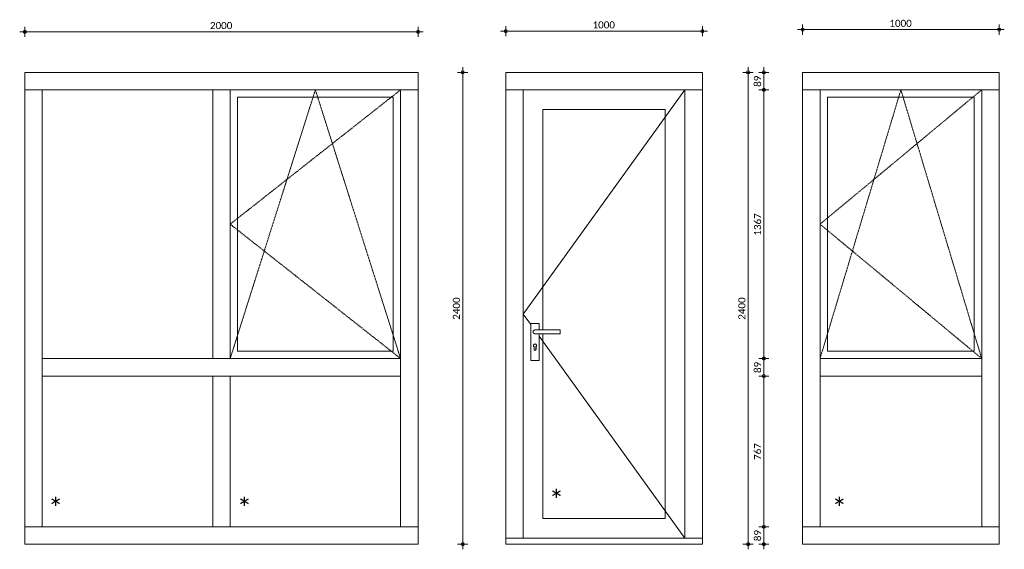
# Model space of a CAD drawing. Header units: millimetres. Extents: x 6240 to 40081, y -26 to 6183.
# Tile 5 of 5: x 35073 to 40081, y 3474 to 6168. Entities that reach past the tile are written whole.
import ezdxf

# ---------------------------------------------------------------- set-up
doc = ezdxf.new("R2010")
doc.units = ezdxf.units.MM
doc.linetypes.add('Hidden', pattern=[4, 2, -2])
for name, color, linetype, lineweight in [('A-ANNO-DIMS', 211, 'Continuous', 9), ('A-ANNO-DIMS-20', 211, 'Continuous', 9), ('A-DOOR', 31, 'Continuous', 18), ('A-DOOR-FRAM', 31, 'Continuous', 18), ('A-GLAZ', 151, 'Continuous', 18), ('A-GLAZ-CWMG', 51, 'Continuous', 18), ('G-ANNO-TEXT', 231, 'Continuous', 9)]:
    doc.layers.add(name, color=color, linetype=linetype, lineweight=lineweight)
doc.styles.add('Calibri', font='calibri.ttf', dxfattribs={"height": 36})
doc.styles.add('Calibri_1', font='calibri.ttf', dxfattribs={"height": 100})
doc.dimstyles.new('1_8', dxfattribs={"dimscale": 304.8, "dimtxt": 42.384543, "dimasz": 0.052493, "dimexe": 0.085302, "dimexo": 0.0625, "dimgap": 0, "dimtad": 1, "dimdec": 0, "dimdsep": 46, "dimtxsty": 'Calibri', "dimblk1": 'DOTBLANK', "dimblk2": 'DOTBLANK', "dimsah": 1, "dimcen": 0.09, "dimdle": 0.085302, "dimazin": 0, "dimtfac": 1, "dimtdec": 4, "dimtix": 1, "dimtmove": 0, "dimatfit": 3, "dimfxl": 0.085302, "dimfxlon": 1, "dimtvp": 1, "dimtolj": 1, "dimtzin": 0, "dimarcsym": 2})

# ---------------------------------------------------------------- blocks, each defined once
blk = doc.blocks.new('Rectangular Mullion - CWM_89x68 donker-1347837-Elevation Back')
at = {"layer": 'A-GLAZ-CWMG'}
for p, q in [((-8500, 5811), (-8500, 5900)), ((-7500, 5900), (-8500, 5900)), ((-7500, 5811), (-8500, 5811))]:
    blk.add_line(p, q, dxfattribs=at)
blk = doc.blocks.new('Rectangular Mullion - CWM_89x68 donker-1347838-Elevation Back')
at = {"layer": 'A-GLAZ-CWMG'}
for p, q in [((-7500, 3589), (-6500, 3589)), ((-6500, 3589), (-6500, 3500)), ((-7500, 3500), (-6500, 3500))]:
    blk.add_line(p, q, dxfattribs=at)
blk = doc.blocks.new('Rectangular Mullion - CWM_89x68 donker-1347852-Elevation Back')
at = {"layer": 'A-GLAZ-CWMG'}
for p, q in [((-8500, 4400), (-8500, 3589)), ((-8411, 4400), (-8411, 3589)), ((-8411, 3589), (-8500, 3589))]:
    blk.add_line(p, q, dxfattribs=at)
blk = doc.blocks.new('Rectangular Mullion - CWM_89x68 donker-1347853-Elevation Back')
at = {"layer": 'A-GLAZ-CWMG'}
for p, q in [((-6589, 5811), (-6500, 5811)), ((-6589, 4400), (-6589, 5811)), ((-6500, 4400), (-6500, 5811))]:
    blk.add_line(p, q, dxfattribs=at)
blk = doc.blocks.new('Rectangular Mullion - CWM_89x68 donker-1347839-Elevation Back')
at = {"layer": 'A-GLAZ-CWMG'}
for p, q in [((-6500, 5900), (-7500, 5900)), ((-6500, 5900), (-6500, 5811)), ((-6500, 5811), (-7500, 5811))]:
    blk.add_line(p, q, dxfattribs=at)
blk = doc.blocks.new('Rectangular Mullion - CWM_89x68 donker-1347840-Elevation Back')
at = {"layer": 'A-GLAZ-CWMG'}
for p, q in [((-8500, 3500), (-8500, 3589)), ((-8500, 3589), (-7500, 3589)), ((-8500, 3500), (-7500, 3500))]:
    blk.add_line(p, q, dxfattribs=at)
blk = doc.blocks.new('Rectangular Mullion - CWM_89x68 donker-1347847-Elevation Back')
at = {"layer": 'A-GLAZ-CWMG'}
for p, q in [((-7544.5, 4355.5), (-7455.5, 4355.5)), ((-7544.5, 4355.5), (-7544.5, 3589)), ((-7455.5, 4355.5), (-7455.5, 3589)), ((-7455.5, 3589), (-7544.5, 3589))]:
    blk.add_line(p, q, dxfattribs=at)
blk = doc.blocks.new('31_WI_raam_2 - raam aluminium-1353620-Elevation Back')
at = {"layer": 'A-DOOR'}
for p, q in [((-6627, 4482.5), (-7417.5, 4482.5)), ((-6627, 4444.5), (-7417.5, 4444.5))]:
    blk.add_line(p, q, dxfattribs=at)
at = {"layer": 'A-GLAZ'}
for p, q in [((-6589, 5811), (-7455.5, 5811)), ((-7455.5, 5811), (-7455.5, 4444.5)), ((-6589, 4444.5), (-6589, 5811)), ((-7417.5, 4482.5), (-7417.5, 5773)), ((-7417.5, 5773), (-6627, 5773)), ((-6627, 5773), (-6627, 4482.5)), ((-6627, 4482.5), (-7417.5, 4482.5)), ((-7455.5, 4444.5), (-6589, 4444.5))]:
    blk.add_line(p, q, dxfattribs=at)
blk = doc.blocks.new('Rectangular Mullion - CWM_89x68 donker-1348528-Elevation Back')
at = {"layer": 'A-GLAZ-CWMG'}
for p, q in [((-8500, 5811), (-8411, 5811)), ((-8500, 5811), (-8500, 4400)), ((-8411, 5811), (-8411, 4400))]:
    blk.add_line(p, q, dxfattribs=at)
blk = doc.blocks.new('Rectangular Mullion - CWM_89x68 donker-1348529-Elevation Back')
at = {"layer": 'A-GLAZ-CWMG'}
for p, q in [((-6589, 3589), (-6589, 4400)), ((-6500, 3589), (-6500, 4400)), ((-6500, 3589), (-6589, 3589))]:
    blk.add_line(p, q, dxfattribs=at)
blk = doc.blocks.new('Rectangular Mullion - CWM_89x68 donker-1347848-Elevation Back')
at = {"layer": 'A-GLAZ-CWMG'}
for p, q in [((-6589, 4444.5), (-7500, 4444.5)), ((-6589, 4444.5), (-6589, 4355.5)), ((-6589, 4355.5), (-7500, 4355.5))]:
    blk.add_line(p, q, dxfattribs=at)
blk = doc.blocks.new('Rectangular Mullion - CWM_89x68 donker-1347849-Elevation Back')
at = {"layer": 'A-GLAZ-CWMG'}
for p, q in [((-8411, 4355.5), (-8411, 4444.5)), ((-7500, 4444.5), (-8411, 4444.5)), ((-7500, 4355.5), (-8411, 4355.5))]:
    blk.add_line(p, q, dxfattribs=at)
blk = doc.blocks.new('Rectangular Mullion - CWM_89x68 donker-1347850-Elevation Back')
at = {"layer": 'A-GLAZ-CWMG'}
for p, q in [((-7544.5, 5811), (-7455.5, 5811)), ((-7544.5, 5811), (-7544.5, 4444.5)), ((-7455.5, 5811), (-7455.5, 4444.5)), ((-7455.5, 4444.5), (-7544.5, 4444.5))]:
    blk.add_line(p, q, dxfattribs=at)
blk = doc.blocks.new('BI draai-val links - BI draai-val links-1353048-Elevation Back')
at = {"layer": 'A-GLAZ', "linetype": 'Hidden'}
for p, q in [((-6589, 5811), (-7455.5, 5127.75)), ((-7455.5, 4444.5), (-7022.25, 5811)), ((-7022.25, 5811), (-6589, 4444.5)), ((-7455.5, 5127.75), (-6589, 4444.5))]:
    blk.add_line(p, q, dxfattribs=at)
blk = doc.blocks.new('31_DO_deur_met glas - aluminium deur-1652149-Elevation Back')
at = {"layer": 'A-DOOR'}
for p, q in [((-11389.3, 4622.9), (-11389.3, 4433.9)), ((-11346.3, 4622.9), (-11389.3, 4622.9)), ((-11388.3, 4621.9), (-11388.3, 4434.9)), ((-11347.3, 4621.9), (-11388.3, 4621.9)), ((-11388.3, 4621.9), (-11388.3, 4434.9)), ((-11388.3, 4621.9), (-11347.3, 4621.9)), ((-11347.3, 4589.5), (-11347.3, 4621.9)), ((-11347.3, 4589.5), (-11347.3, 4621.9)), ((-11346.3, 4589.5), (-11346.3, 4622.9)), ((-11240.6, 4589.5), (-11368, 4589.5)), ((-11368, 4570.5), (-11240.6, 4570.5)), ((-11347.3, 4434.9), (-11347.3, 4570.5)), ((-11347.3, 4434.9), (-11347.3, 4570.5)), ((-11346.3, 4433.9), (-11346.3, 4570.5)), ((-11240.6, 4580), (-11240.6, 4589.5)), ((-11240.6, 4570.5), (-11240.6, 4580)), ((-11372.9, 4490.6), (-11372.9, 4503.3)), ((-11372.2, 4503.6), (-11372.2, 4490.6)), ((-11363.2, 4490.6), (-11363.2, 4503.6)), ((-11362.6, 4503.3), (-11362.6, 4490.6)), ((-11389.3, 4433.9), (-11346.3, 4433.9)), ((-11388.3, 4434.9), (-11347.3, 4434.9)), ((-11347.3, 4434.9), (-11388.3, 4434.9)), ((-10705.7, 3630), (-11327.7, 3630)), ((-10705.7, 3530), (-11327.7, 3530))]:
    blk.add_line(p, q, dxfattribs=at)
for centre, radius, start, end in [((-11367.7, 4510.2), 8.62, 306.6741, 233.3259), ((-11367.7, 4510.2), 8, 304.2289, 235.7711), ((-11367.7, 4490.6), 5.15, 180, 0), ((-11367.7, 4490.6), 4.5, 180, 0)]:
    blk.add_arc(centre, radius, start, end, dxfattribs=at)
for points, knots in [([(-11388.3, 4621.9), (-11388.4, 4622), (-11388.5, 4622.1), (-11388.6, 4622.3), (-11388.8, 4622.4), (-11388.9, 4622.5), (-11389, 4622.7), (-11389.1, 4622.8), (-11389.2, 4622.9), (-11389.3, 4622.9), (-11389.3, 4622.9)], [-1, -1, -1, -1, -0.833333, -0.75, -0.666667, -0.583333, -0.458333, -0.333333, -0.166667, 0, 0, 0, 0]), ([(-11346.3, 4622.9), (-11346.3, 4622.9), (-11346.3, 4622.9), (-11346.4, 4622.8), (-11346.5, 4622.7), (-11346.6, 4622.5), (-11346.8, 4622.4), (-11346.9, 4622.3), (-11347, 4622.1), (-11347.2, 4622), (-11347.3, 4621.9)], [0, 0, 0, 0, 0.166667, 0.333333, 0.458333, 0.583333, 0.666667, 0.75, 0.833333, 1, 1, 1, 1]), ([(-11368, 4589.5), (-11368.2, 4589.5), (-11368.6, 4589.5), (-11369.3, 4589.4), (-11369.9, 4589.3), (-11370.5, 4589.2), (-11371.1, 4589), (-11371.7, 4588.8), (-11372.2, 4588.5), (-11372.8, 4588.2), (-11373.3, 4587.9), (-11374, 4587.4), (-11374.6, 4586.9), (-11375.2, 4586.3), (-11375.7, 4585.6), (-11376.3, 4584.8), (-11376.8, 4583.6), (-11377.4, 4582.1), (-11377.5, 4580.8), (-11377.5, 4580)], [0.5, 0.5, 0.5, 0.5, 0.5208333, 0.5416667, 0.5625, 0.5833333, 0.6041667, 0.625, 0.6458333, 0.6666667, 0.6875, 0.7083333, 0.75, 0.7708333, 0.7916667, 0.8333333, 0.875, 0.9166667, 1, 1, 1, 1]), ([(-11377.5, 4580), (-11377.5, 4579.2), (-11377.4, 4577.9), (-11376.8, 4576.4), (-11376.3, 4575.2), (-11375.7, 4574.4), (-11375.2, 4573.7), (-11374.6, 4573.1), (-11373.8, 4572.4), (-11373, 4571.9), (-11372.2, 4571.5), (-11371.7, 4571.2), (-11371.1, 4571), (-11370.5, 4570.8), (-11369.9, 4570.7), (-11369.3, 4570.6), (-11368.6, 4570.5), (-11368.2, 4570.5), (-11368, 4570.5)], [0, 0, 0, 0, 0.0833333, 0.125, 0.1666667, 0.2083333, 0.2291667, 0.25, 0.2916667, 0.3333333, 0.3541667, 0.375, 0.3958333, 0.4166667, 0.4375, 0.4583333, 0.4791667, 0.5, 0.5, 0.5, 0.5]), ([(-11389.3, 4433.9), (-11389.3, 4433.9), (-11389.2, 4433.9), (-11389.1, 4434), (-11389, 4434.1), (-11388.9, 4434.3), (-11388.8, 4434.4), (-11388.6, 4434.5), (-11388.5, 4434.7), (-11388.3, 4434.8), (-11388.3, 4434.9)], [0, 0, 0, 0, 0.166667, 0.333333, 0.458333, 0.583333, 0.666667, 0.75, 0.833333, 1, 1, 1, 1]), ([(-11347.3, 4434.9), (-11347.2, 4434.8), (-11347, 4434.7), (-11346.9, 4434.5), (-11346.8, 4434.4), (-11346.6, 4434.3), (-11346.5, 4434.1), (-11346.4, 4434), (-11346.3, 4433.9), (-11346.3, 4433.9), (-11346.3, 4433.9)], [-1, -1, -1, -1, -0.833333, -0.75, -0.666667, -0.583333, -0.458333, -0.333333, -0.166667, 0, 0, 0, 0])]:
    blk.add_open_spline(points, degree=3, knots=knots, dxfattribs=at)
at = {"layer": 'A-DOOR-FRAM'}
for p, q in [((-10605.7, 5811), (-11427.7, 5811)), ((-11427.7, 3530), (-11427.7, 5811)), ((-10605.7, 5811), (-10605.7, 3530)), ((-11327.7, 5711), (-11327.7, 4589.5)), ((-11327.7, 5711), (-10705.7, 5711)), ((-10705.7, 3630), (-10705.7, 5711)), ((-11327.7, 4570.5), (-11327.7, 3630)), ((-11327.7, 3630), (-10705.7, 3630)), ((-10605.7, 3530), (-11427.7, 3530))]:
    blk.add_line(p, q, dxfattribs=at)
blk = doc.blocks.new('Rectangular Mullion - CWM_89x68 donker-1347320-Elevation Back')
at = {"layer": 'A-GLAZ-CWMG'}
for p, q in [((-11516.75, 5811), (-11516.75, 5900)), ((-10516.75, 5900), (-11516.75, 5900)), ((-10516.75, 5900), (-10516.75, 5811)), ((-11427.75, 5811), (-11516.75, 5811)), ((-10516.75, 5811), (-10605.75, 5811))]:
    blk.add_line(p, q, dxfattribs=at)
blk = doc.blocks.new('Rectangular Mullion - CWM_30x68 donker-1639608-Elevation Back')
at = {"layer": 'A-GLAZ-CWMG'}
for p, q in [((-11516.75, 3500), (-11516.75, 3530)), ((-11516.75, 3530), (-11427.75, 3530)), ((-10605.75, 3530), (-10516.75, 3530)), ((-10516.75, 3530), (-10516.75, 3500)), ((-11516.75, 3500), (-10516.75, 3500))]:
    blk.add_line(p, q, dxfattribs=at)
blk = doc.blocks.new('Rectangular Mullion - CWM_89x68 donker-1656918-Elevation Back')
at = {"layer": 'A-GLAZ-CWMG'}
for p, q in [((-11516.75, 5811), (-11427.75, 5811)), ((-11516.75, 5811), (-11516.75, 3530)), ((-11427.75, 3530), (-11516.75, 3530))]:
    blk.add_line(p, q, dxfattribs=at)
blk = doc.blocks.new('Rectangular Mullion - CWM_89x68 donker-1656919-Elevation Back')
at = {"layer": 'A-GLAZ-CWMG'}
for p, q in [((-10605.75, 5811), (-10516.75, 5811)), ((-10516.75, 3530), (-10516.75, 5811)), ((-10516.75, 3530), (-10605.75, 3530))]:
    blk.add_line(p, q, dxfattribs=at)
blk = doc.blocks.new('BU deur rechts - BU deur rechts-1639361-Elevation Back')
at = {"layer": 'A-GLAZ'}
for p, q in [((-10605.7, 5811), (-11427.7, 4670.5)), ((-11427.7, 4670.5), (-11389.2, 4617.1)), ((-11346.3, 4557.5), (-10605.7, 3530))]:
    blk.add_line(p, q, dxfattribs=at)
blk = doc.blocks.new('Rectangular Mullion - CWM_89x68 donker-V3-Elevation Back')
at = {"layer": 'A-GLAZ-CWMG'}
for p, q in [((-14483.25, 5811), (-14483.25, 5900)), ((-13483.25, 5900), (-14483.25, 5900)), ((-13483.25, 5900), (-13483.25, 5811)), ((-13483.25, 5811), (-14483.25, 5811))]:
    blk.add_line(p, q, dxfattribs=at)
blk = doc.blocks.new('Rectangular Mullion - CWM_89x68 donker-1363002-Elevation Back')
at = {"layer": 'A-GLAZ-CWMG'}
for p, q in [((-14483.25, 3500), (-14483.25, 3589)), ((-14483.25, 3589), (-13483.25, 3589)), ((-13483.25, 3589), (-13483.25, 3500)), ((-14483.25, 3500), (-13483.25, 3500))]:
    blk.add_line(p, q, dxfattribs=at)
blk = doc.blocks.new('Rectangular Mullion - CWM_89x68 donker-1348265-Elevation Back')
at = {"layer": 'A-GLAZ-CWMG'}
for p, q in [((-14483.25, 4400), (-14483.25, 3589)), ((-14394.25, 4400), (-14394.25, 3589)), ((-14394.25, 3589), (-14483.25, 3589))]:
    blk.add_line(p, q, dxfattribs=at)
blk = doc.blocks.new('Rectangular Mullion - CWM_89x68 donker-1348266-Elevation Back')
at = {"layer": 'A-GLAZ-CWMG'}
for p, q in [((-13572.25, 5811), (-13483.25, 5811)), ((-13572.25, 4400), (-13572.25, 5811)), ((-13483.25, 4400), (-13483.25, 5811))]:
    blk.add_line(p, q, dxfattribs=at)
blk = doc.blocks.new('31_WI_raam_2 - raam aluminium-1364763-Elevation Back')
at = {"layer": 'A-DOOR'}
for p, q in [((-13610.25, 4482.5), (-14356.25, 4482.5)), ((-13610.25, 4444.5), (-14356.25, 4444.5))]:
    blk.add_line(p, q, dxfattribs=at)
at = {"layer": 'A-GLAZ'}
for p, q in [((-13572.25, 5811), (-14394.25, 5811)), ((-14394.25, 5811), (-14394.25, 4444.5)), ((-13572.25, 4444.5), (-13572.25, 5811)), ((-14356.25, 4482.5), (-14356.25, 5773)), ((-14356.25, 5773), (-13610.25, 5773)), ((-13610.25, 5773), (-13610.25, 4482.5)), ((-13610.25, 4482.5), (-14356.25, 4482.5)), ((-14394.25, 4444.5), (-13572.25, 4444.5))]:
    blk.add_line(p, q, dxfattribs=at)
blk = doc.blocks.new('Rectangular Mullion - CWM_89x68 donker-1364761-Elevation Back')
at = {"layer": 'A-GLAZ-CWMG'}
for p, q in [((-14394.25, 4355.5), (-14394.25, 4444.5)), ((-13572.25, 4444.5), (-14394.25, 4444.5)), ((-13572.25, 4444.5), (-13572.25, 4355.5)), ((-13572.25, 4355.5), (-14394.25, 4355.5))]:
    blk.add_line(p, q, dxfattribs=at)
blk = doc.blocks.new('BI draai-val links - BI draai-val links-1364824-Elevation Back')
at = {"layer": 'A-GLAZ', "linetype": 'Hidden'}
for p, q in [((-13572.25, 5811), (-14394.25, 5127.75)), ((-14394.25, 4444.5), (-13983.25, 5811)), ((-13983.25, 5811), (-13572.25, 4444.5)), ((-14394.25, 5127.75), (-13572.25, 4444.5))]:
    blk.add_line(p, q, dxfattribs=at)
blk = doc.blocks.new('DIMBLOCK40-Elevation Back')
at = {"layer": 'A-ANNO-DIMS-20'}
for p, q in [((35099.2, 6106.2), (35099.2, 6132.2)), ((37099.2, 6106.2), (37099.2, 6132.2)), ((35073.2, 6106.2), (37125.2, 6106.2)), ((35099.2, 6106.2), (35099.2, 6080.2)), ((37099.2, 6106.2), (37099.2, 6080.2))]:
    blk.add_line(p, q, dxfattribs=at)
for centre in [(35099.2, 6106.2), (37099.2, 6106.2)]:
    blk.add_circle(centre, 8, dxfattribs=at)
at = {"layer": 'A-ANNO-DIMS-20', "color": 0, "insert": (36040.9, 6156.1), "char_height": 36, "width": 140.077, "attachment_point": 1, "line_spacing_factor": 1.158048, "style": 'Calibri'}
blk.add_mtext('2000', dxfattribs=at)
blk = doc.blocks.new('_DotBlank')
at = {"color": 0, "linetype": 'ByBlock', "lineweight": -2}
blk.add_line((-0.5, 0), (-1, 0), dxfattribs=at)
blk.add_circle((0, 0), 0.5, dxfattribs=at)
blk = doc.blocks.new('DIMBLOCK46-Elevation Back')
at = {"layer": 'A-ANNO-DIMS-20'}
for p, q in [((37326.1, 3474), (37326.1, 5926)), ((37326.1, 5900), (37300.1, 5900)), ((37326.1, 5900), (37352.1, 5900)), ((37326.1, 3500), (37300.1, 3500)), ((37326.1, 3500), (37352.1, 3500))]:
    blk.add_line(p, q, dxfattribs=at)
for centre in [(37326.1, 5900), (37326.1, 3500)]:
    blk.add_circle(centre, 8, dxfattribs=at)
at = {"layer": 'A-ANNO-DIMS-20', "color": 0, "insert": (37276.2, 4641.6), "char_height": 36, "width": 140.077, "attachment_point": 1, "rotation": 90, "line_spacing_factor": 1.158048, "style": 'Calibri'}
blk.add_mtext('2400', dxfattribs=at)
blk = doc.blocks.new('DIMBLOCK47-Elevation Back')
at = {"layer": 'A-ANNO-DIMS-20'}
for p, q in [((37519, 6109.5), (38571, 6109.5)), ((37545, 6109.5), (37545, 6135.5)), ((37545, 6109.5), (37545, 6083.5)), ((38545, 6109.5), (38545, 6135.5)), ((38545, 6109.5), (38545, 6083.5))]:
    blk.add_line(p, q, dxfattribs=at)
for centre in [(37545, 6109.5), (38545, 6109.5)]:
    blk.add_circle(centre, 8, dxfattribs=at)
at = {"layer": 'A-ANNO-DIMS-20', "color": 0, "insert": (37986.7, 6159.4), "char_height": 36, "width": 140.077, "attachment_point": 1, "line_spacing_factor": 1.158048, "style": 'Calibri'}
blk.add_mtext('1000', dxfattribs=at)
blk = doc.blocks.new('DIMBLOCK48-Elevation Back')
at = {"layer": 'A-ANNO-DIMS-20'}
for p, q in [((38777.8, 3474), (38777.8, 5926)), ((38777.8, 5900), (38751.8, 5900)), ((38777.8, 5900), (38803.8, 5900)), ((38777.8, 3500), (38751.8, 3500)), ((38777.8, 3500), (38803.8, 3500))]:
    blk.add_line(p, q, dxfattribs=at)
for centre in [(38777.8, 5900), (38777.8, 3500)]:
    blk.add_circle(centre, 8, dxfattribs=at)
at = {"layer": 'A-ANNO-DIMS-20', "color": 0, "insert": (38727.9, 4641.6), "char_height": 36, "width": 140.077, "attachment_point": 1, "rotation": 90, "line_spacing_factor": 1.158048, "style": 'Calibri'}
blk.add_mtext('2400', dxfattribs=at)
blk = doc.blocks.new('DIMBLOCK49-Elevation Back')
at = {"layer": 'A-ANNO-DIMS-20'}
for p, q in [((39028.8, 6117.3), (40080.8, 6117.3)), ((39054.8, 6117.3), (39054.8, 6143.3)), ((39054.8, 6117.3), (39054.8, 6091.3)), ((40054.8, 6117.3), (40054.8, 6143.3)), ((40054.8, 6117.3), (40054.8, 6091.3))]:
    blk.add_line(p, q, dxfattribs=at)
for centre in [(39054.8, 6117.3), (40054.8, 6117.3)]:
    blk.add_circle(centre, 8, dxfattribs=at)
at = {"layer": 'A-ANNO-DIMS-20', "color": 0, "insert": (39496.4, 6167.2), "char_height": 36, "width": 140.077, "attachment_point": 1, "line_spacing_factor": 1.158048, "style": 'Calibri'}
blk.add_mtext('1000', dxfattribs=at)
blk = doc.blocks.new('DIMBLOCK50-Elevation Back')
at = {"layer": 'A-ANNO-DIMS-20'}
for p, q in [((38857.8, 3589), (38831.8, 3589)), ((38857.8, 3474), (38857.8, 3589)), ((38857.8, 3589), (38883.8, 3589)), ((38857.8, 3500), (38831.8, 3500)), ((38857.8, 3500), (38883.8, 3500))]:
    blk.add_line(p, q, dxfattribs=at)
for centre in [(38857.8, 3589), (38857.8, 3500)]:
    blk.add_circle(centre, 8, dxfattribs=at)
at = {"layer": 'A-ANNO-DIMS-20', "color": 0, "insert": (38807.9, 3515.3), "char_height": 36, "width": 70.039, "attachment_point": 1, "rotation": 90, "line_spacing_factor": 1.158048, "style": 'Calibri'}
blk.add_mtext('89', dxfattribs=at)
blk = doc.blocks.new('DIMBLOCK51-Elevation Back')
at = {"layer": 'A-ANNO-DIMS-20'}
for p, q in [((38857.8, 4355.5), (38831.8, 4355.5)), ((38857.8, 3589), (38857.8, 4355.5)), ((38857.8, 4355.5), (38883.8, 4355.5)), ((38857.8, 3589), (38831.8, 3589)), ((38857.8, 3589), (38883.8, 3589))]:
    blk.add_line(p, q, dxfattribs=at)
for centre in [(38857.8, 4355.5), (38857.8, 3589)]:
    blk.add_circle(centre, 8, dxfattribs=at)
at = {"layer": 'A-ANNO-DIMS-20', "color": 0, "insert": (38807.9, 3928.5), "char_height": 36, "width": 105.058, "attachment_point": 1, "rotation": 90, "line_spacing_factor": 1.158048, "style": 'Calibri'}
blk.add_mtext('767', dxfattribs=at)
blk = doc.blocks.new('DIMBLOCK52-Elevation Back')
at = {"layer": 'A-ANNO-DIMS-20'}
for p, q in [((38857.8, 4444.5), (38831.8, 4444.5)), ((38857.8, 4355.5), (38857.8, 4444.5)), ((38857.8, 4444.5), (38883.8, 4444.5)), ((38857.8, 4355.5), (38831.8, 4355.5)), ((38857.8, 4355.5), (38883.8, 4355.5))]:
    blk.add_line(p, q, dxfattribs=at)
for centre in [(38857.8, 4444.5), (38857.8, 4355.5)]:
    blk.add_circle(centre, 8, dxfattribs=at)
at = {"layer": 'A-ANNO-DIMS-20', "color": 0, "insert": (38807.9, 4370.8), "char_height": 36, "width": 70.039, "attachment_point": 1, "rotation": 90, "line_spacing_factor": 1.158048, "style": 'Calibri'}
blk.add_mtext('89', dxfattribs=at)
blk = doc.blocks.new('DIMBLOCK53-Elevation Back')
at = {"layer": 'A-ANNO-DIMS-20'}
for p, q in [((38857.8, 5811), (38831.8, 5811)), ((38857.8, 4444.5), (38857.8, 5811)), ((38857.8, 5811), (38883.8, 5811)), ((38857.8, 4444.5), (38831.8, 4444.5)), ((38857.8, 4444.5), (38883.8, 4444.5))]:
    blk.add_line(p, q, dxfattribs=at)
for centre in [(38857.8, 5811), (38857.8, 4444.5)]:
    blk.add_circle(centre, 8, dxfattribs=at)
at = {"layer": 'A-ANNO-DIMS-20', "color": 0, "insert": (38807.9, 5069.4), "char_height": 36, "width": 140.077, "attachment_point": 1, "rotation": 90, "line_spacing_factor": 1.158048, "style": 'Calibri'}
blk.add_mtext('1367', dxfattribs=at)
blk = doc.blocks.new('DIMBLOCK54-Elevation Back')
at = {"layer": 'A-ANNO-DIMS-20'}
for p, q in [((38857.8, 5811), (38857.8, 5926)), ((38857.8, 5900), (38831.8, 5900)), ((38857.8, 5900), (38883.8, 5900)), ((38857.8, 5811), (38831.8, 5811)), ((38857.8, 5811), (38883.8, 5811))]:
    blk.add_line(p, q, dxfattribs=at)
for centre in [(38857.8, 5900), (38857.8, 5811)]:
    blk.add_circle(centre, 8, dxfattribs=at)
at = {"layer": 'A-ANNO-DIMS-20', "color": 0, "insert": (38807.9, 5826.3), "char_height": 36, "width": 70.039, "attachment_point": 1, "rotation": 90, "line_spacing_factor": 1.158048, "style": 'Calibri'}
blk.add_mtext('89', dxfattribs=at)

msp = doc.modelspace()

# ---------------------------------------------------------------- block references
at = {"layer": 'A-DOOR'}
msp.add_blockref('31_DO_deur_met glas - aluminium deur-1652149-Elevation Back', (49061.8, 0), dxfattribs=at)
at = {"layer": 'A-GLAZ'}
for name, p in [('31_WI_raam_2 - raam aluminium-1353620-Elevation Back', (43599.2, 0)), ('BU deur rechts - BU deur rechts-1639361-Elevation Back', (49061.8, 0)), ('31_WI_raam_2 - raam aluminium-1364763-Elevation Back', (53538, 0))]:
    msp.add_blockref(name, p, dxfattribs=at)
at = {"layer": 'A-GLAZ', "linetype": 'Hidden'}
for name, p in [('BI draai-val links - BI draai-val links-1353048-Elevation Back', (43599.2, 0)), ('BI draai-val links - BI draai-val links-1364824-Elevation Back', (53538, 0))]:
    msp.add_blockref(name, p, dxfattribs=at)
at = {"layer": 'A-GLAZ-CWMG'}
for name, p in [('Rectangular Mullion - CWM_89x68 donker-1347837-Elevation Back', (43599.2, 0)), ('Rectangular Mullion - CWM_89x68 donker-1347839-Elevation Back', (43599.2, 0)), ('Rectangular Mullion - CWM_89x68 donker-1347320-Elevation Back', (49061.8, 0)), ('Rectangular Mullion - CWM_89x68 donker-V3-Elevation Back', (53538, 0)), ('Rectangular Mullion - CWM_89x68 donker-1348528-Elevation Back', (43599.2, 0)), ('Rectangular Mullion - CWM_89x68 donker-1347850-Elevation Back', (43599.2, 0)), ('Rectangular Mullion - CWM_89x68 donker-1347853-Elevation Back', (43599.2, 0)), ('Rectangular Mullion - CWM_89x68 donker-1656918-Elevation Back', (49061.8, 0)), ('Rectangular Mullion - CWM_89x68 donker-1656919-Elevation Back', (49061.8, 0)), ('Rectangular Mullion - CWM_89x68 donker-1348528-Elevation Back', (47554.8, 0)), ('Rectangular Mullion - CWM_89x68 donker-1348266-Elevation Back', (53538, 0)), ('Rectangular Mullion - CWM_89x68 donker-1347849-Elevation Back', (43599.2, 0)), ('Rectangular Mullion - CWM_89x68 donker-1347848-Elevation Back', (43599.2, 0)), ('Rectangular Mullion - CWM_89x68 donker-1364761-Elevation Back', (53538, 0)), ('Rectangular Mullion - CWM_89x68 donker-1347852-Elevation Back', (43599.2, 0)), ('Rectangular Mullion - CWM_89x68 donker-1348529-Elevation Back', (43599.2, 0)), ('Rectangular Mullion - CWM_89x68 donker-1348265-Elevation Back', (53538, 0)), ('Rectangular Mullion - CWM_89x68 donker-1348529-Elevation Back', (46554.8, 0)), ('Rectangular Mullion - CWM_89x68 donker-1347847-Elevation Back', (43599.2, 0)), ('Rectangular Mullion - CWM_89x68 donker-1347840-Elevation Back', (43599.2, 0)), ('Rectangular Mullion - CWM_89x68 donker-1347838-Elevation Back', (43599.2, 0)), ('Rectangular Mullion - CWM_89x68 donker-1363002-Elevation Back', (53538, 0)), ('Rectangular Mullion - CWM_30x68 donker-1639608-Elevation Back', (49061.8, 0))]:
    msp.add_blockref(name, p, dxfattribs=at)

# ---------------------------------------------------------------- texts
at = {"layer": 'G-ANNO-TEXT', "color": 7, "lineweight": 13, "char_height": 100, "width": 96.203, "attachment_point": 1, "style": 'Calibri_1'}
for insert in [(37764.3, 3772.4), (35217.4, 3731.4), (36177.4, 3731.4), (39203.1, 3731.4)]:
    msp.add_mtext('*', dxfattribs=dict(at, insert=insert))

# ---------------------------------------------------------------- dimensions: what is measured, and where the dimension line sits
at = {"layer": 'A-ANNO-DIMS'}
for base, p1, p2, override, picture, middle in [((38545, 6109.5), (37545, 6083.5), (38545, 6083.5), {"dimpost": '<>', "dimfxl": 1000}, 'DIMBLOCK47-Elevation Back', (38045, 6128)), ((40054.8, 6117.3), (39054.8, 6091.3), (40054.8, 6091.3), {"dimpost": '<>', "dimfxl": 1000}, 'DIMBLOCK49-Elevation Back', (39554.8, 6135.7)), ((37099.2, 6106.2), (35099.2, 6080.2), (37099.2, 6080.2), {"dimpost": '<>', "dimfxl": 2000}, 'DIMBLOCK40-Elevation Back', (36099.2, 6124.6))]:
    dim = msp.add_linear_dim(base=base, p1=p1, p2=p2, dimstyle='1_8', override=override, dxfattribs=at)
    dim.commit()
    dim.dimension.update_dxf_attribs({"geometry": picture, "text_midpoint": middle})
for base, p1, p2, override, picture, middle in [((37326.1, 5900), (37352.1, 3500), (37352.1, 5900), {"dimpost": '<>', "dimfxl": 2400}, 'DIMBLOCK46-Elevation Back', (37307.7, 4700)), ((38777.8, 5900), (38803.8, 3500), (38803.8, 5900), {"dimpost": '<>', "dimfxl": 2400}, 'DIMBLOCK48-Elevation Back', (38759.3, 4700)), ((38857.8, 5900), (38883.8, 5811), (38883.8, 5900), {"dimpost": '<>', "dimfxl": 89}, 'DIMBLOCK54-Elevation Back', (38839.3, 5855.5)), ((38857.7524725, 5811), (38883.7524725, 4444.5), (38883.7524725, 5811), {"dimpost": '<>', "dimfxl": 1366.5}, 'DIMBLOCK53-Elevation Back', (38839.3093955, 5127.75)), ((38857.8, 4444.5), (38883.8, 4355.5), (38883.8, 4444.5), {"dimpost": '<>', "dimfxl": 89}, 'DIMBLOCK52-Elevation Back', (38839.3, 4400)), ((38857.7524725, 4355.5), (38883.7524725, 3589), (38883.7524725, 4355.5), {"dimpost": '<>', "dimfxl": 766.5}, 'DIMBLOCK51-Elevation Back', (38839.3232417, 3972.25)), ((38857.8, 3589), (38883.8, 3500), (38883.8, 3589), {"dimpost": '<>', "dimfxl": 89}, 'DIMBLOCK50-Elevation Back', (38839.3, 3544.5))]:
    dim = msp.add_linear_dim(base=base, p1=p1, p2=p2, angle=90, dimstyle='1_8', override=override, dxfattribs=at)
    dim.commit()
    dim.dimension.update_dxf_attribs({"geometry": picture, "text_midpoint": middle})

doc.saveas('drawing.dxf')
